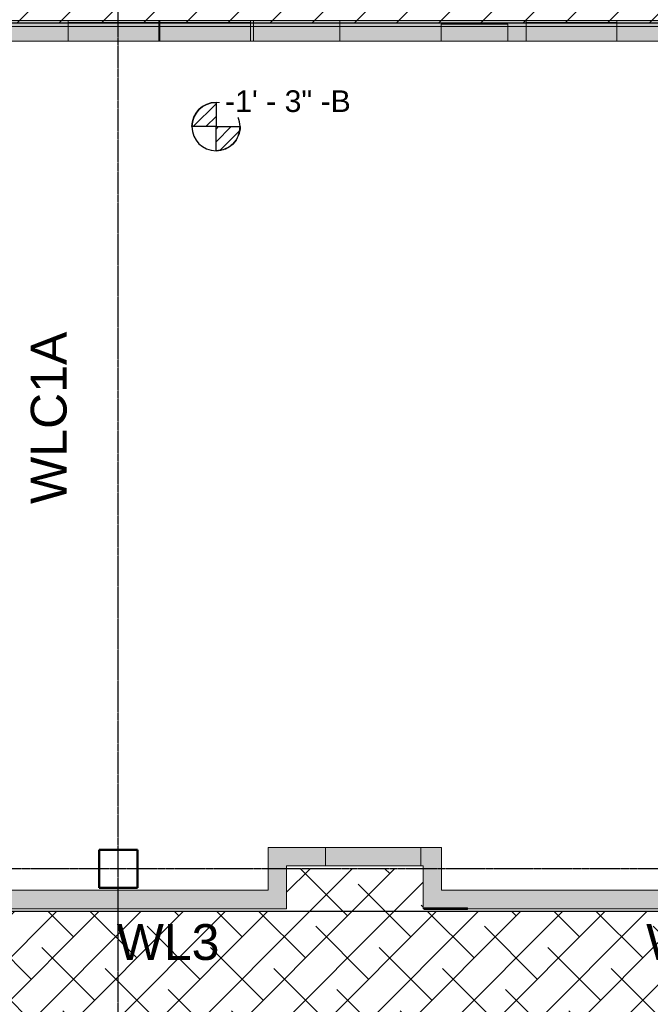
# Model space of a CAD drawing. Header units: inches. Extents: x -4126 to -1814, y 9773 to 12338.
# Tile 26 of 113: x -3196 to -2931, y 10410 to 10823. Entities that reach past the tile are written whole.
import ezdxf

# ---------------------------------------------------------------- set-up
doc = ezdxf.new("R2010")
doc.units = ezdxf.units.IN
doc.header["$MEASUREMENT"] = 0
doc.linetypes.add('Grid Line 1_2_', pattern=[0.875, 0.5, -0.125, 0.125, -0.125])
for name, color, linetype, lineweight in [('A-WALL', 113, 'Continuous', 13), ('G-ANNO-DIMS', 111, 'Continuous', 9), ('I-WALL', 2, 'Continuous', 13), ('S-COLS', 52, 'Continuous', 9), ('S-GRID', 1, 'Continuous', 9)]:
    doc.layers.add(name, color=color, linetype=linetype, lineweight=lineweight)
doc.layers.add('LOAD_HATCH', color=8, linetype='Continuous')
doc.layers.add('loads', color=1, linetype='Continuous')
doc.styles.add('Arial', font='Arial.ttf', dxfattribs={"height": 18})
doc.styles.add('Arial_2', font='arial.ttf', dxfattribs={"height": 9.070866})
pattern_1 = [(315, (32.431, 112.272), (0.027577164, 0.027577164), [])]

# ---------------------------------------------------------------- blocks, each defined once
blk = doc.blocks.new('CTR - 1st Phase - Shell_rvt-1-FRAMING PLAN - 1ST FLOOR')
at = {"layer": 'A-WALL', "lineweight": 5, "transparency": 33554585}
h = blk.add_hatch(color=13, dxfattribs=at)
h.paths.add_polyline_path([(-2096.82, 10813.86), (-2096.82, 10822.49), (-2138.72, 10822.49), (-2138.72, 10819.99), (-2099.32, 10819.99), (-2099.32, 10813.86)], flags=0)
h.paths.add_polyline_path([(-3396.64, 10819.99), (-3366.39, 10819.99), (-3366.39, 10822.49), (-3400.17, 10822.49), (-3400.17, 10819.99)], flags=0)
h.paths.add_polyline_path([(-3252.51, 10819.99), (-3245.12, 10819.99), (-3245.12, 10820.99), (-3217.25, 10820.99), (-3217.25, 10819.99), (-3175.34, 10819.99), (-3175.34, 10822.49), (-3252.51, 10822.49), (-3252.51, 10822.21)], flags=0)
h.paths.add_polyline_path([(-3290.54, 10819.99), (-3290.54, 10822.49), (-3290.91, 10822.49), (-3290.91, 10819.99)], flags=0)
h.paths.add_polyline_path([(-3330.26, 10819.99), (-3328.94, 10819.99), (-3328.94, 10822.49), (-3330.26, 10822.49), (-3330.26, 10822.36)], flags=0)
h.paths.add_polyline_path([(-2637.74, 10819.99), (-2637.74, 10822.49), (-2791.71, 10822.49), (-2791.71, 10819.99), (-2748.12, 10819.99), (-2748.12, 10820.99), (-2720.25, 10820.99), (-2720.25, 10819.99), (-2709.72, 10819.99), (-2709.72, 10820.99), (-2681.85, 10820.99), (-2681.85, 10819.99)], flags=0)
h.paths.add_polyline_path([(-2598.39, 10819.99), (-2598.39, 10822.49), (-2599.71, 10822.49), (-2599.71, 10819.99)], flags=0)
h.paths.add_polyline_path([(-2488.32, 10819.99), (-2445.74, 10819.99), (-2445.74, 10822.49), (-2488.32, 10822.49), (-2488.32, 10820.74)], flags=0)
h.paths.add_polyline_path([(-2562.26, 10819.99), (-2512.32, 10819.99), (-2512.32, 10822.49), (-2562.26, 10822.49), (-2562.26, 10820.88)], flags=0)
h.paths.add_polyline_path([(-2185.32, 10819.99), (-2185.32, 10822.49), (-2273.5, 10822.49), (-2273.5, 10819.99)], flags=0)
h.paths.add_polyline_path([(-2311.52, 10819.99), (-2311.52, 10822.49), (-2312.85, 10822.49), (-2312.85, 10819.99)], flags=0)
h.paths.add_polyline_path([(-2407.71, 10819.99), (-2407.34, 10819.99), (-2407.34, 10822.49), (-2407.71, 10822.49), (-2407.71, 10820.58)], flags=0)
h.paths.add_polyline_path([(-2369.31, 10819.99), (-2348.97, 10819.99), (-2348.97, 10822.49), (-2369.31, 10822.49), (-2369.31, 10820.51)], flags=0)
h.paths.add_polyline_path([(-2991.05, 10819.99), (-2983.34, 10819.99), (-2983.34, 10822.49), (-3061.46, 10822.49), (-3061.46, 10819.99), (-3018.92, 10819.99), (-3018.92, 10820.99), (-2991.05, 10820.99)], flags=0)
h.paths.add_polyline_path([(-2945.31, 10819.99), (-2867.19, 10819.99), (-2867.19, 10822.49), (-2945.31, 10822.49), (-2945.31, 10821.62)], flags=0)
h.paths.add_polyline_path([(-3136.94, 10819.99), (-3136.94, 10822.49), (-3137.31, 10822.49), (-3137.31, 10819.99)], flags=0)
h.paths.add_polyline_path([(-3098.91, 10819.99), (-3097.59, 10819.99), (-3097.59, 10822.49), (-3098.91, 10822.49), (-3098.91, 10821.91)], flags=0)
h = blk.add_hatch(color=13, dxfattribs=at)
h.paths.add_polyline_path([(-2105.45, 10813.86), (-2099.32, 10813.86), (-2099.32, 10819.99), (-2138.72, 10819.99), (-2138.72, 10813.86)], flags=0)
h.paths.add_polyline_path([(-2185.32, 10813.86), (-2185.32, 10819.99), (-2273.5, 10819.99), (-2273.5, 10813.86)], flags=0)
h.paths.add_polyline_path([(-2311.52, 10813.86), (-2311.52, 10819.99), (-2312.85, 10819.99), (-2312.85, 10813.86)], flags=0)
h.paths.add_polyline_path([(-2369.31, 10813.86), (-2348.97, 10813.86), (-2348.97, 10819.99), (-2369.31, 10819.99), (-2369.31, 10819.41)], flags=0)
h.paths.add_polyline_path([(-2512.32, 10813.86), (-2512.32, 10819.99), (-2562.26, 10819.99), (-2562.26, 10813.86), (-2517.37, 10813.86)], flags=0)
h.paths.add_polyline_path([(-2451.17, 10813.86), (-2445.74, 10813.86), (-2445.74, 10819.99), (-2488.32, 10819.99), (-2488.32, 10813.86)], flags=0)
h.paths.add_polyline_path([(-2407.34, 10813.86), (-2407.34, 10819.99), (-2407.71, 10819.99), (-2407.71, 10813.86)], flags=0)
h.paths.add_polyline_path([(-2710.47, 10813.86), (-2709.72, 10813.86), (-2709.72, 10819.99), (-2720.25, 10819.99), (-2720.25, 10813.86), (-2718.97, 10813.86)], flags=0)
h.paths.add_polyline_path([(-2598.39, 10813.86), (-2598.39, 10819.99), (-2599.71, 10819.95), (-2599.71, 10813.86)], flags=0)
h.paths.add_polyline_path([(-2637.74, 10813.86), (-2637.74, 10819.99), (-2681.85, 10819.99), (-2681.85, 10813.86)], flags=0)
h.paths.add_polyline_path([(-2748.12, 10813.86), (-2748.12, 10819.99), (-2791.71, 10819.99), (-2791.71, 10813.86)], flags=0)
h.paths.add_polyline_path([(-2991.05, 10813.86), (-2983.34, 10813.86), (-2983.34, 10819.99), (-2991.05, 10819.99), (-2991.05, 10816.08)], flags=0)
h.paths.add_polyline_path([(-2945.31, 10813.86), (-2867.19, 10813.86), (-2867.19, 10819.99), (-2945.31, 10819.99), (-2945.31, 10817.53)], flags=0)
h.paths.add_polyline_path([(-3328.94, 10813.86), (-3328.94, 10819.99), (-3330.26, 10819.99), (-3330.26, 10813.86)], flags=0)
h.paths.add_polyline_path([(-3137.31, 10813.86), (-3136.94, 10813.86), (-3136.94, 10819.99), (-3137.31, 10819.99), (-3137.31, 10814.91)], flags=0)
h.paths.add_polyline_path([(-3396.64, 10813.86), (-3366.39, 10813.86), (-3366.39, 10819.99), (-3400.17, 10819.99), (-3400.17, 10813.86)], flags=0)
h.paths.add_polyline_path([(-3290.91, 10813.86), (-3290.54, 10813.86), (-3290.54, 10819.99), (-3290.91, 10819.99), (-3290.91, 10818.95)], flags=0)
h.paths.add_polyline_path([(-3252.51, 10813.86), (-3245.12, 10813.86), (-3245.12, 10819.99), (-3252.51, 10819.99), (-3252.51, 10817.94)], flags=0)
h.paths.add_polyline_path([(-3217.25, 10813.86), (-3175.34, 10813.86), (-3175.34, 10819.99), (-3217.25, 10819.99), (-3217.25, 10817.01)], flags=0)
h.paths.add_polyline_path([(-3061.46, 10813.86), (-3018.92, 10813.86), (-3018.92, 10819.99), (-3061.46, 10819.99)], flags=0)
h.paths.add_polyline_path([(-3097.59, 10813.86), (-3097.59, 10819.99), (-3098.91, 10819.99), (-3098.91, 10813.86)], flags=0)
h = blk.add_hatch(color=13, dxfattribs=at)
h.paths.add_polyline_path([(-3142.32, 10813.86), (-3137.31, 10813.86), (-3137.31, 10822.49), (-3142.32, 10822.49), (-3142.32, 10815.04)], flags=0)
h.paths.add_polyline_path([(-3175.34, 10813.86), (-3166.32, 10813.86), (-3166.32, 10822.49), (-3175.34, 10822.49), (-3175.34, 10815.91)], flags=0)
h = blk.add_hatch(color=13, dxfattribs=at)
h.paths.add_polyline_path([(-3143.11, 10813.86), (-3142.32, 10813.86), (-3142.32, 10822.49), (-3143.11, 10822.49), (-3143.11, 10815.06)], flags=0)
h.paths.add_polyline_path([(-3166.32, 10813.86), (-3165.54, 10813.86), (-3165.54, 10822.49), (-3166.32, 10822.49), (-3166.32, 10815.67)], flags=0)
h = blk.add_hatch(color=13, dxfattribs=at)
h.paths.add_polyline_path([(-3143.11, 10813.86), (-3143.11, 10822.49), (-3144.32, 10822.49), (-3144.32, 10813.86)], flags=0)
h.paths.add_polyline_path([(-3164.32, 10813.86), (-3164.32, 10822.49), (-3165.54, 10822.49), (-3165.54, 10813.86)], flags=0)
for points in [[(-3144.32, 10813.86), (-3144.32, 10822.49), (-3164.32, 10822.49), (-3164.32, 10813.86)], [(-3136.94, 10813.86), (-3098.91, 10813.9), (-3098.91, 10822.49), (-3136.94, 10822.49), (-3136.94, 10814.9)], [(-3061.46, 10819.99), (-3061.46, 10822.49), (-3097.59, 10822.49), (-3097.59, 10819.99)], [(-3097.59, 10813.86), (-3061.46, 10813.86), (-3061.46, 10819.99), (-3097.59, 10819.99)], [(-2991.05, 10813.86), (-2991.05, 10820.99), (-3018.92, 10820.99), (-3018.92, 10813.86), (-2991.44, 10813.86)], [(-2945.31, 10813.86), (-2945.31, 10822.49), (-2983.34, 10822.49), (-2983.34, 10813.86)]]:
    blk.add_hatch(color=13, dxfattribs=at).paths.add_polyline_path(points, flags=0)
at = {"layer": 'A-WALL', "color": 9}
for p, q in [((-3166.32, 10822.49), (-3400.17, 10822.49)), ((-3166.32, 10819.99), (-3400.17, 10819.99)), ((-3330.26, 10819.99), (-3166.32, 10819.99)), ((-3164.32, 10822.49), (-3166.32, 10822.49)), ((-3164.32, 10819.99), (-3166.32, 10819.99)), ((-3166.32, 10819.99), (-3165.54, 10819.99)), ((-3165.54, 10819.99), (-3164.32, 10819.99)), ((-3144.32, 10822.49), (-3164.32, 10822.49)), ((-3144.32, 10819.99), (-3164.32, 10819.99)), ((-3164.32, 10819.99), (-3144.32, 10819.99)), ((-3142.32, 10822.49), (-3144.32, 10822.49)), ((-3142.32, 10819.99), (-3144.32, 10819.99)), ((-3144.32, 10819.99), (-3143.11, 10819.99)), ((-3143.11, 10819.99), (-3142.32, 10819.99)), ((-2839.32, 10822.49), (-3142.32, 10822.49)), ((-2839.32, 10819.99), (-3142.32, 10819.99)), ((-3142.32, 10819.99), (-3097.59, 10819.99)), ((-3097.59, 10819.99), (-3097.59, 10813.86)), ((-3061.46, 10819.99), (-3097.59, 10819.99)), ((-3061.46, 10819.99), (-2867.19, 10819.99)), ((-3061.46, 10813.86), (-3061.46, 10819.99)), ((-3330.26, 10813.86), (-3166.32, 10813.86)), ((-3166.32, 10813.86), (-3164.32, 10813.86)), ((-3164.32, 10813.86), (-3144.32, 10813.86)), ((-3144.32, 10813.86), (-3142.32, 10813.86)), ((-3142.32, 10813.86), (-3097.59, 10813.86)), ((-3097.59, 10813.86), (-3061.46, 10813.86)), ((-3061.46, 10813.86), (-2867.19, 10813.86))]:
    blk.add_line(p, q, dxfattribs=at)
at = {"layer": 'A-WALL', "color": 33}
for p, q in [((-3252.51, 10822.49), (-3175.34, 10822.49)), ((-3166.32, 10822.49), (-3175.34, 10822.49)), ((-3175.34, 10822.49), (-3166.32, 10822.49)), ((-3175.34, 10822.49), (-3175.34, 10821.74)), ((-3175.34, 10822.49), (-3175.34, 10813.86)), ((-3175.34, 10821.74), (-3166.32, 10821.74)), ((-3166.32, 10821.74), (-3175.34, 10821.74)), ((-3175.34, 10813.86), (-3175.34, 10821.74)), ((-3166.32, 10822.49), (-3165.54, 10822.49)), ((-3164.32, 10822.49), (-3165.54, 10822.49)), ((-3165.54, 10822.49), (-3164.32, 10822.49)), ((-3165.54, 10821.74), (-3164.32, 10821.74)), ((-3164.32, 10821.74), (-3165.54, 10821.74)), ((-3144.32, 10822.49), (-3164.32, 10822.49)), ((-3164.32, 10822.49), (-3144.32, 10822.49)), ((-3164.32, 10821.74), (-3144.32, 10821.74)), ((-3144.32, 10821.74), (-3164.32, 10821.74)), ((-3143.11, 10822.49), (-3144.32, 10822.49)), ((-3144.32, 10822.49), (-3143.11, 10822.49)), ((-3144.32, 10821.74), (-3143.11, 10821.74)), ((-3143.11, 10821.74), (-3144.32, 10821.74)), ((-3143.11, 10822.49), (-3142.32, 10822.49)), ((-3137.31, 10822.49), (-3142.32, 10822.49)), ((-3142.32, 10822.49), (-3137.31, 10822.49)), ((-3142.32, 10821.74), (-3137.31, 10821.74)), ((-3137.31, 10821.74), (-3142.32, 10821.74)), ((-3137.31, 10822.49), (-3136.94, 10822.49)), ((-3137.31, 10813.86), (-3137.31, 10822.49)), ((-3137.31, 10822.49), (-3137.31, 10821.74)), ((-3137.31, 10821.74), (-3137.31, 10813.86)), ((-3098.91, 10822.49), (-3136.94, 10822.49)), ((-3136.94, 10822.49), (-3098.91, 10822.49)), ((-3136.94, 10822.49), (-3136.94, 10821.74)), ((-3136.94, 10822.49), (-3136.94, 10813.86)), ((-3136.94, 10821.74), (-3098.91, 10821.74)), ((-3098.91, 10821.74), (-3136.94, 10821.74)), ((-3136.94, 10813.86), (-3136.94, 10821.74)), ((-3098.91, 10822.49), (-3097.59, 10822.49)), ((-3098.91, 10813.9), (-3098.91, 10822.49)), ((-3098.91, 10822.49), (-3098.91, 10821.74)), ((-3098.91, 10821.74), (-3098.91, 10813.9)), ((-3097.59, 10822.49), (-3061.46, 10822.49)), ((-3061.46, 10822.49), (-3097.59, 10822.49)), ((-3097.59, 10822.49), (-3097.59, 10813.86)), ((-3097.59, 10819.99), (-3097.59, 10822.49)), ((-3061.46, 10822.49), (-2983.34, 10822.49)), ((-3061.46, 10819.99), (-3061.46, 10822.49)), ((-3061.46, 10813.86), (-3061.46, 10822.49)), ((-2991.05, 10820.99), (-3018.92, 10820.99)), ((-3018.92, 10820.99), (-2991.05, 10820.99)), ((-3018.92, 10813.86), (-3018.92, 10820.99)), ((-3018.92, 10813.86), (-3018.92, 10820.99)), ((-2991.05, 10820.99), (-2991.05, 10813.86)), ((-2991.05, 10813.86), (-2991.05, 10820.99)), ((-2945.31, 10822.49), (-2983.34, 10822.49)), ((-2983.34, 10822.49), (-2945.31, 10822.49)), ((-2983.34, 10822.49), (-2983.34, 10813.86)), ((-2983.34, 10821.74), (-2983.34, 10822.49)), ((-2983.34, 10821.74), (-2945.31, 10821.74)), ((-2945.31, 10821.74), (-2983.34, 10821.74)), ((-2983.34, 10813.86), (-2983.34, 10821.74)), ((-2945.31, 10822.49), (-2867.19, 10822.49)), ((-2945.31, 10821.74), (-2945.31, 10822.49)), ((-2945.31, 10813.86), (-2945.31, 10822.49)), ((-2945.31, 10821.74), (-2945.31, 10813.86)), ((-3175.34, 10813.86), (-3217.25, 10813.86)), ((-3166.32, 10813.86), (-3175.34, 10813.86)), ((-3175.34, 10813.86), (-3166.32, 10813.86)), ((-3165.54, 10813.86), (-3166.32, 10813.86)), ((-3164.32, 10813.86), (-3165.54, 10813.86)), ((-3165.54, 10813.86), (-3164.32, 10813.86)), ((-3144.32, 10813.86), (-3164.32, 10813.86)), ((-3164.32, 10813.86), (-3144.32, 10813.86)), ((-3143.11, 10813.86), (-3144.32, 10813.86)), ((-3144.32, 10813.86), (-3143.11, 10813.86)), ((-3142.32, 10813.86), (-3143.11, 10813.86)), ((-3137.31, 10813.86), (-3142.32, 10813.86)), ((-3142.32, 10813.86), (-3137.31, 10813.86)), ((-3136.94, 10813.86), (-3137.31, 10813.86)), ((-3098.91, 10813.86), (-3136.94, 10813.86)), ((-3136.94, 10813.86), (-3098.91, 10813.86)), ((-3018.92, 10813.86), (-3098.91, 10813.86)), ((-2991.05, 10813.86), (-3018.92, 10813.86)), ((-3018.92, 10813.86), (-2991.05, 10813.86)), ((-2983.34, 10813.86), (-2991.05, 10813.86)), ((-2983.34, 10813.86), (-2945.31, 10813.86)), ((-2945.31, 10813.86), (-2983.34, 10813.86)), ((-2839.32, 10813.86), (-2945.31, 10813.86))]:
    blk.add_line(p, q, dxfattribs=at)
at = {"layer": 'A-WALL', "color": 23}
for p, q in [((-3175.34, 10822.49), (-3166.32, 10822.49)), ((-3165.54, 10822.49), (-3164.32, 10822.49)), ((-3164.32, 10822.49), (-3144.32, 10822.49)), ((-3144.32, 10822.49), (-3143.11, 10822.49)), ((-3142.32, 10822.49), (-3137.31, 10822.49)), ((-3136.94, 10822.49), (-3098.91, 10822.49)), ((-3097.59, 10822.49), (-3061.46, 10822.49)), ((-2983.34, 10822.49), (-2945.31, 10822.49)), ((-3166.32, 10813.86), (-3175.34, 10813.86)), ((-3164.32, 10813.86), (-3165.54, 10813.86)), ((-3144.32, 10813.86), (-3164.32, 10813.86)), ((-3143.11, 10813.86), (-3144.32, 10813.86)), ((-3137.31, 10813.86), (-3142.32, 10813.86)), ((-3098.91, 10813.86), (-3136.94, 10813.86)), ((-2991.05, 10813.86), (-3018.92, 10813.86)), ((-2945.31, 10813.86), (-2983.34, 10813.86))]:
    blk.add_line(p, q, dxfattribs=at)
at = {"layer": 'A-WALL', "color": 253}
for p, q in [((-3165.54, 10822.49), (-3166.32, 10822.49)), ((-3166.32, 10822.49), (-3165.54, 10822.49)), ((-3166.32, 10821.74), (-3165.54, 10821.74)), ((-3165.54, 10821.74), (-3166.32, 10821.74)), ((-3142.32, 10822.49), (-3143.11, 10822.49)), ((-3143.11, 10822.49), (-3142.32, 10822.49)), ((-3143.11, 10821.74), (-3142.32, 10821.74)), ((-3142.32, 10821.74), (-3143.11, 10821.74)), ((-3165.54, 10813.86), (-3166.32, 10813.86)), ((-3166.32, 10813.86), (-3165.54, 10813.86)), ((-3142.32, 10813.86), (-3143.11, 10813.86)), ((-3143.11, 10813.86), (-3142.32, 10813.86))]:
    blk.add_line(p, q, dxfattribs=at)
blk = doc.blocks.new('CTR - 1st Phase - Common Walls_rvt-1-FRAMING PLAN - 1ST FLOOR')
at = {"layer": 'I-WALL', "lineweight": 5, "transparency": 33554585}
for color, points in [(8, [(-3083.75, 10450.41), (-3083.75, 10476.16), (-3091.5, 10476.16), (-3091.5, 10450.41)]), (8, [(-3027.42, 10468.41), (-3027.42, 10476.16), (-3067.42, 10476.16), (-3067.42, 10468.41)]), (8, [(-3026.52, 10450.41), (-3026.15, 10450.41), (-3026.15, 10450.79), (-3018.77, 10450.79), (-3018.77, 10476.16), (-3026.52, 10476.16), (-3026.52, 10458.16)]), (8, [(-3144.32, 10450.41), (-3144.32, 10458.16), (-3164.32, 10458.16), (-3164.32, 10450.41)]), (8, [(-2991.44, 10450.41), (-2920.57, 10450.41), (-2920.57, 10458.16), (-3018.77, 10458.16), (-3018.77, 10450.79), (-3007.91, 10450.79), (-3007.91, 10450.41)]), (8, [(-3018.77, 10450.41), (-3018.77, 10450.79), (-3026.15, 10450.79), (-3026.15, 10450.41)]), (31, [(-3012.72, 10450.16), (-3007.91, 10450.16), (-3007.91, 10450.41), (-3026.15, 10450.41), (-3026.15, 10450.16), (-3018.77, 10450.16)]), (8, [(-3018.77, 10450.41), (-3007.91, 10450.41), (-3007.91, 10450.79), (-3018.77, 10450.79)])]:
    blk.add_hatch(color=color, dxfattribs=at).paths.add_polyline_path(points, flags=0)
h = blk.add_hatch(color=8, dxfattribs=at)
h.paths.add_polyline_path([(-3026.52, 10468.41), (-3026.52, 10476.16), (-3027.42, 10476.16), (-3027.42, 10468.41)], flags=0)
h.paths.add_polyline_path([(-3083.75, 10468.41), (-3067.42, 10468.41), (-3067.42, 10476.16), (-3083.75, 10476.16)], flags=0)
h = blk.add_hatch(color=8, dxfattribs=at)
h.paths.add_polyline_path([(-3168.32, 10450.41), (-3168.32, 10458.16), (-3200.7, 10458.16), (-3200.7, 10450.41), (-3194.04, 10450.41)], flags=0)
h.paths.add_polyline_path([(-3091.5, 10450.41), (-3091.5, 10458.16), (-3140.32, 10458.16), (-3140.32, 10450.41), (-3126.51, 10450.41)], flags=0)
h = blk.add_hatch(color=8, dxfattribs=at)
h.paths.add_polyline_path([(-3167.54, 10450.41), (-3167.54, 10458.16), (-3168.32, 10458.16), (-3168.32, 10450.41)], flags=0)
h.paths.add_polyline_path([(-3140.32, 10450.41), (-3140.32, 10458.16), (-3141.11, 10458.16), (-3141.11, 10450.41)], flags=0)
h = blk.add_hatch(color=8, dxfattribs=at)
h.paths.add_polyline_path([(-3165.54, 10450.41), (-3164.32, 10450.41), (-3164.32, 10458.16), (-3167.54, 10458.16), (-3167.54, 10450.41)], flags=0)
h.paths.add_polyline_path([(-3143.11, 10450.41), (-3141.11, 10450.41), (-3141.11, 10458.16), (-3144.32, 10458.16), (-3144.32, 10450.41)], flags=0)
at = {"layer": 'I-WALL', "color": 9}
for p, q in [((-3091.5, 10476.16), (-3091.5, 10458.16)), ((-3091.5, 10476.16), (-3083.75, 10476.16)), ((-3067.42, 10476.16), (-3083.75, 10476.16)), ((-3027.42, 10476.16), (-3067.42, 10476.16)), ((-3067.42, 10476.16), (-3067.42, 10468.41)), ((-3026.52, 10476.16), (-3027.42, 10476.16)), ((-3027.42, 10468.41), (-3027.42, 10476.16)), ((-3026.52, 10476.16), (-3018.77, 10476.16)), ((-3018.77, 10458.16), (-3018.77, 10476.16)), ((-3083.75, 10468.41), (-3067.42, 10468.41)), ((-3083.75, 10450.41), (-3083.75, 10468.41)), ((-3067.42, 10468.41), (-3027.42, 10468.41)), ((-3027.42, 10468.41), (-3026.52, 10468.41)), ((-3026.52, 10468.41), (-3026.52, 10450.41)), ((-3168.32, 10458.16), (-3200.7, 10458.16)), ((-3164.32, 10458.16), (-3168.32, 10458.16)), ((-3144.32, 10458.16), (-3164.32, 10458.16)), ((-3140.32, 10458.16), (-3144.32, 10458.16)), ((-3091.5, 10458.16), (-3140.32, 10458.16)), ((-2920.57, 10458.16), (-3018.77, 10458.16)), ((-3200.7, 10450.41), (-3168.32, 10450.41)), ((-3168.32, 10450.41), (-3164.32, 10450.41)), ((-3164.32, 10450.41), (-3144.32, 10450.41)), ((-3144.32, 10450.41), (-3140.32, 10450.41)), ((-3140.32, 10450.41), (-3091.5, 10450.41)), ((-3083.75, 10450.41), (-3091.5, 10450.41)), ((-3018.77, 10450.41), (-3026.52, 10450.41)), ((-3007.91, 10450.79), (-3026.15, 10450.79)), ((-3026.15, 10450.16), (-3026.15, 10450.79)), ((-3026.15, 10450.41), (-3026.15, 10450.16)), ((-3026.15, 10450.16), (-3007.91, 10450.16)), ((-3007.91, 10450.16), (-3026.15, 10450.16)), ((-3018.77, 10450.41), (-2920.57, 10450.41)), ((-3007.91, 10450.79), (-3007.91, 10450.16)), ((-3007.91, 10450.41), (-3007.91, 10450.16))]:
    blk.add_line(p, q, dxfattribs=at)
at = {"layer": 'I-WALL', "color": 253}
for p, q in [((-3091.5, 10458.16), (-3091.5, 10476.16)), ((-3083.75, 10476.16), (-3091.5, 10476.16)), ((-3083.75, 10476.16), (-3026.52, 10476.16)), ((-3067.42, 10468.41), (-3067.42, 10476.16)), ((-3027.42, 10468.41), (-3027.42, 10476.16)), ((-3018.77, 10476.16), (-3026.52, 10476.16)), ((-3018.77, 10476.16), (-3018.77, 10458.16)), ((-3026.52, 10468.41), (-3083.75, 10468.41)), ((-3083.75, 10468.41), (-3083.75, 10450.41)), ((-3026.52, 10450.41), (-3026.52, 10468.41)), ((-3200.7, 10458.16), (-3168.32, 10458.16)), ((-3168.32, 10458.16), (-3167.54, 10458.16)), ((-3167.54, 10458.16), (-3164.32, 10458.16)), ((-3164.32, 10458.16), (-3144.32, 10458.16)), ((-3144.32, 10458.16), (-3141.11, 10458.16)), ((-3141.11, 10458.16), (-3140.32, 10458.16)), ((-3140.32, 10458.16), (-3091.5, 10458.16)), ((-3018.77, 10458.16), (-2920.57, 10458.16)), ((-3168.32, 10450.41), (-3200.7, 10450.41)), ((-3167.54, 10450.41), (-3168.32, 10450.41)), ((-3164.32, 10450.41), (-3167.54, 10450.41)), ((-3144.32, 10450.41), (-3164.32, 10450.41)), ((-3141.11, 10450.41), (-3144.32, 10450.41)), ((-3140.32, 10450.41), (-3141.11, 10450.41)), ((-3091.5, 10450.41), (-3140.32, 10450.41)), ((-3091.5, 10450.41), (-3083.75, 10450.41)), ((-3026.52, 10450.41), (-3026.15, 10450.41)), ((-2920.57, 10450.41), (-3007.91, 10450.41))]:
    blk.add_line(p, q, dxfattribs=at)
at = {"layer": 'I-WALL', "color": 21}
for p, q in [((-3026.15, 10450.79), (-3007.91, 10450.79)), ((-3026.15, 10450.79), (-3026.15, 10450.41)), ((-3026.15, 10450.41), (-3018.77, 10450.41)), ((-3007.91, 10450.41), (-3018.77, 10450.41)), ((-3007.91, 10450.79), (-3007.91, 10450.41))]:
    blk.add_line(p, q, dxfattribs=at)
blk = doc.blocks.new('034100 - Precast Structural Concrete - Column - Corbels - 16_x16_-1699970-FRAMING PLAN - 1ST FLOOR')
at = {"layer": 'S-COLS'}
for p, q in [((-8.91, 8.98), (-8.98, 8.98)), ((-8.98, 8.98), (-8.98, -7.02)), ((6.94, 8.98), (-8.91, 8.98)), ((7.02, 8.98), (6.94, 8.98)), ((7.02, -7.02), (7.02, 8.98)), ((-8.98, -7.02), (-8.91, -7.02)), ((-8.91, -7.02), (6.94, -7.02)), ((6.94, -7.02), (7.02, -7.02))]:
    blk.add_line(p, q, dxfattribs=at)
at = {"layer": 'S-COLS', "lineweight": 50}
for p, q in [((-8.98, -7.02), (-8.98, 8.98)), ((-8.98, 8.98), (-8.91, 8.98)), ((-8.91, 8.98), (6.94, 8.98)), ((6.94, 8.98), (7.02, 8.98)), ((7.02, 8.98), (7.02, -7.02)), ((-8.91, -7.02), (-8.98, -7.02)), ((6.94, -7.02), (-8.91, -7.02)), ((7.02, -7.02), (6.94, -7.02))]:
    blk.add_line(p, q, dxfattribs=at)
blk = doc.blocks.new('Spot Elevations - Símbolo de cota horizontal-V267-FRAMING PLAN - 1ST FLOOR')
at = {"layer": 'G-ANNO-DIMS'}
h = blk.add_hatch(dxfattribs=at)
h.set_pattern_fill('FP_72', color=256, style=0, pattern_type=2)
h.set_pattern_definition(pattern_1)
edge = h.paths.add_edge_path(flags=0)
edge.add_arc((0, 0), 0.1053, 0, 90, ccw=False)
edge.add_line((0.1053, 0), (0, 0))
edge.add_line((0, 0), (0, 0.1053))
h = blk.add_hatch(dxfattribs=at)
h.set_pattern_fill('FP_72', color=256, style=0, pattern_type=2)
h.set_pattern_definition(pattern_1)
edge = h.paths.add_edge_path(flags=0)
edge.add_arc((0, 0), 0.1053, 0, 90, ccw=False)
edge.add_line((0.1053, 0), (0, 0))
edge.add_line((0, 0), (0, 0.1053))
h = blk.add_hatch(dxfattribs=at)
h.set_pattern_fill('FP_72', color=256, style=0, pattern_type=2)
h.set_pattern_definition(pattern_1)
edge = h.paths.add_edge_path(flags=0)
edge.add_arc((0, 0), 0.1053, 180, 270, ccw=False)
edge.add_line((-0.1053, 0), (0, 0))
edge.add_line((0, 0), (0, -0.1053))
h = blk.add_hatch(dxfattribs=at)
h.set_pattern_fill('FP_72', color=256, style=0, pattern_type=2)
h.set_pattern_definition(pattern_1)
edge = h.paths.add_edge_path(flags=0)
edge.add_arc((0, 0), 0.1053, 180, 270, ccw=False)
edge.add_line((-0.1053, 0), (0, 0))
edge.add_line((0, 0), (0, -0.1053))
at = {"layer": 'G-ANNO-DIMS', "lineweight": 30}
for p, q in [((0, 0.1053), (0, 0)), ((0, 0), (-0.1053, 0)), ((0, 0), (0.1053, 0)), ((0, -0.1053), (0, 0))]:
    blk.add_line(p, q, dxfattribs=at)
blk.add_circle((0, 0), 0.1053, dxfattribs=at)
for start, end in [(360, 90), (180, 270)]:
    blk.add_arc((0, 0), 0.1053, start, end, dxfattribs=at)

msp = doc.modelspace()

# ---------------------------------------------------------------- hatches: boundary and pattern name
at = {"layer": 'LOAD_HATCH'}
h = msp.add_hatch(dxfattribs=at)
h.set_pattern_fill('ANSI38', color=256, scale=100, style=0)
h.paths.add_polyline_path([(-3083.749, 10449.439), (-3026.149, 10449.439), (-3026.149, 10450.414), (-3026.524, 10450.414), (-3026.524, 10467.189), (-3083.749, 10467.189)])

# ---------------------------------------------------------------- linework, layer by layer
at = {"layer": 'S-GRID', "linetype": 'Grid Line 1_2_', "lineweight": 30}
for p, q in [((-3154.324, 9772.61), (-3154.324, 12288.555)), ((-1814.206, 10467.189), (-4076.95, 10467.189))]:
    msp.add_line(p, q, dxfattribs=at)

# ---------------------------------------------------------------- block references
at = {"lineweight": 5}
for name in ['CTR - 1st Phase - Shell_rvt-1-FRAMING PLAN - 1ST FLOOR', 'CTR - 1st Phase - Common Walls_rvt-1-FRAMING PLAN - 1ST FLOOR']:
    msp.add_blockref(name, (0, 0), dxfattribs=at)
at = {"layer": 'G-ANNO-DIMS', "lineweight": 30, "extrusion": (0, 0, -1), "xscale": 95.99999999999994, "yscale": 95.99999999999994, "zscale": 95.99999999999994, "rotation": 180}
msp.add_blockref('Spot Elevations - Símbolo de cota horizontal-V267-FRAMING PLAN - 1ST FLOOR', (3113.353, 10778.087), dxfattribs=at)
at = {"layer": 'S-COLS', "rotation": 270.0000000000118}
msp.add_blockref('034100 - Precast Structural Concrete - Column - Corbels - 16_x16_-1699970-FRAMING PLAN - 1ST FLOOR', (-3155.308, 10466.205), dxfattribs=at)

# ---------------------------------------------------------------- texts
at = {"layer": 'loads', "insert": (-3191, 10620), "char_height": 15, "width": 29.92125, "attachment_point": 1, "rotation": 90, "style": 'Arial'}
msp.add_mtext('WLC1A', dxfattribs=at)
at = {"layer": 'loads', "char_height": 15, "width": 29.92125, "attachment_point": 1, "style": 'Arial'}
for insert in [(-3155, 10444), (-2933, 10444)]:
    msp.add_mtext('WL3', dxfattribs=dict(at, insert=insert))

# ---------------------------------------------------------------- next in the draw order: texts
at = {"layer": 'G-ANNO-DIMS', "insert": (-3109.543, 10793.29), "char_height": 9.07087, "width": 62.85656, "attachment_point": 1, "line_spacing_factor": 0.941778, "style": 'Arial_2', "bg_fill": 3, "box_fill_scale": 1.25, "bg_fill_color": 256, "bg_fill_true_color": 13158600, "bg_fill_transparency": 0}
msp.add_mtext('-1\' - 3" -B', dxfattribs=at)

# ---------------------------------------------------------------- next in the draw order: hatches: boundary and pattern name
at = {"layer": 'LOAD_HATCH'}
h = msp.add_hatch(dxfattribs=at)
h.set_pattern_fill('ANSI31', color=256, scale=100, style=0)
h.paths.add_polyline_path([(-3819.324, 9901.189), (-3819.324, 10010.089), (-2098.262, 10010.089), (-2098.262, 10821.489), (-3401.049, 10821.489), (-3400.049, 11277.289), (-2098.262, 11277.289), (-2098.262, 12077.189), (-1943.324, 12077.189), (-1943.324, 9901.189)])
h = msp.add_hatch(dxfattribs=at)
h.set_pattern_fill('ANSI38', color=256, scale=100, style=0)
h.paths.add_polyline_path([(-3481.324, 10382.789), (-3418.524, 10381), (-3072.924, 10381), (-2509.521, 10381.514), (-2503.7, 10449.439), (-3408.924, 10449.439), (-3401.049, 11277.289), (-3371.874, 11277.289), (-3371.874, 11473.789), (-3140.124, 11473.539), (-3139.124, 11648.339), (-2778.924, 11649.339), (-2778.924, 11628.389), (-2718.724, 11628.389), (-2650.524, 11628.389), (-2650.524, 11649.339), (-2509.521, 11650), (-2509.521, 11717.264), (-3140.124, 11718), (-3140.124, 11838.614), (-3460.024, 11838.614), (-3460.024, 11787.364), (-3199.999, 11783.364), (-3199.999, 11535.189), (-3481.324, 11530.989), (-3477.974, 11244.389), (-3477.974, 10410)])

# ---------------------------------------------------------------- next in the draw order: linework, layer by layer
msp.add_lwpolyline([(-3400.049, 11277.289), (-2098.262, 11277.289), (-2098.262, 12077.189), (-1943.324, 12077.189), (-1943.324, 9901.189), (-3819.324, 9901.189), (-3819.324, 10010.089), (-2098.262, 10010.089), (-2098.262, 10821.489), (-3401.049, 10821.489)], close=True, dxfattribs=at)
msp.add_lwpolyline([(-3401.049, 11277.289), (-3408.924, 10449.439), (-2503.7, 10449.439), (-2509.521, 10381.514), (-3072.924, 10381), (-3418.524, 10381), (-3481.324, 10382.789), (-3477.974, 10410), (-3477.974, 11244.389)], dxfattribs=at)

doc.saveas('drawing.dxf')
